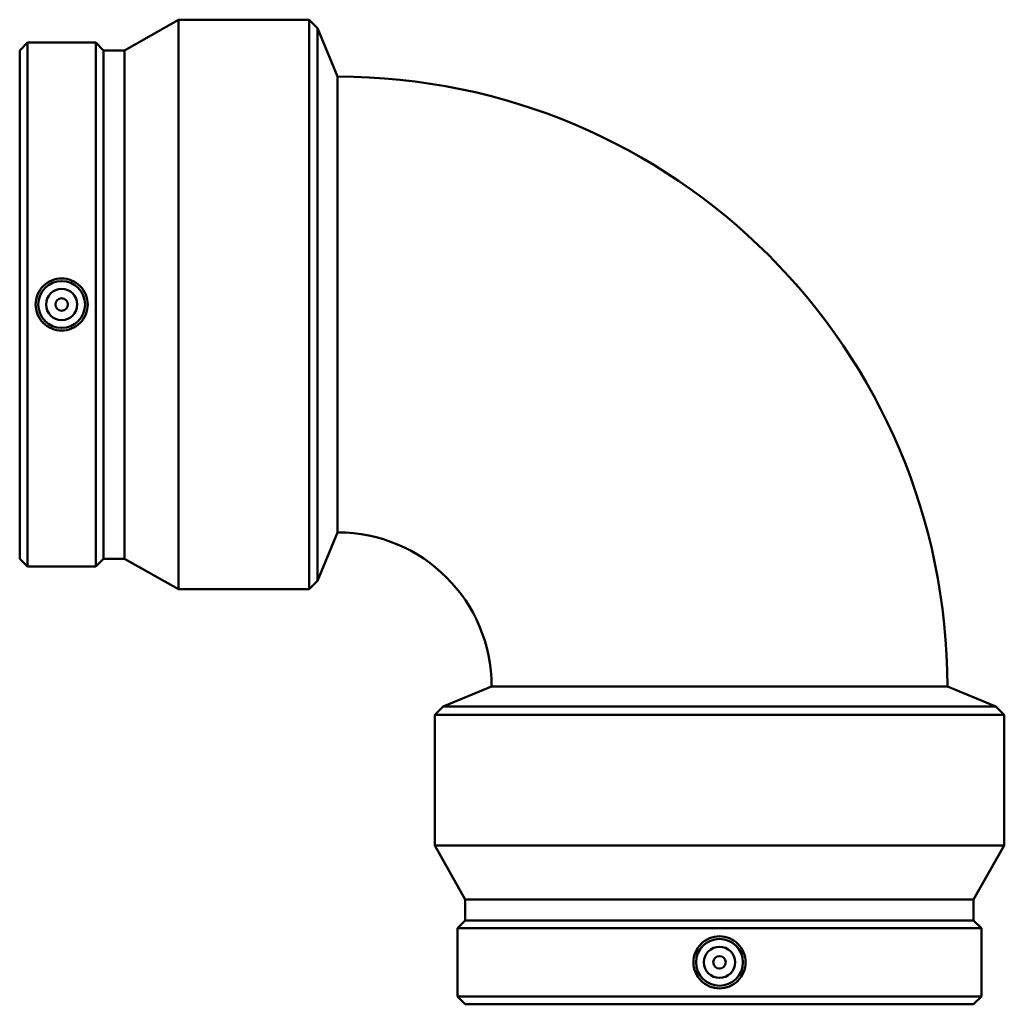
# Model space of a CAD drawing. Header units: millimetres. Extents: x -604 to 1526, y -330 to 1236.
# Tile 4 of 7: x 427 to 744, y -330 to -14. Entities that reach past the tile are written whole.
import ezdxf

# ---------------------------------------------------------------- set-up
doc = ezdxf.new("R2010")
doc.units = ezdxf.units.MM
doc.layers.add('Visible (ISO)', color=7, linetype='Continuous', lineweight=50)

msp = doc.modelspace()

# ---------------------------------------------------------------- linework, layer by layer
at = {"layer": 'Visible (ISO)'}
for p, q in [((461.124, -23.697), (478.411, -13.851)), ((478.411, -196.851), (478.411, -13.851)), ((478.411, -13.851), (520.411, -13.851)), ((520.411, -196.851), (520.411, -13.851)), ((523.091, -16.531), (520.411, -13.851)), ((523.091, -194.171), (523.091, -16.531)), ((529.561, -32.151), (523.091, -16.531)), ((427.411, -23.697), (429.937, -21.171)), ((429.937, -189.531), (429.937, -21.171)), ((429.937, -21.171), (451.856, -21.171)), ((451.856, -189.531), (451.856, -21.171)), ((454.381, -23.697), (451.856, -21.171)), ((427.411, -187.006), (427.411, -23.697)), ((454.381, -187.006), (454.381, -23.697)), ((454.381, -23.697), (461.124, -23.697)), ((461.124, -187.006), (461.124, -23.697)), ((529.561, -32.151), (529.561, -178.551)), ((529.561, -178.551), (523.091, -194.171)), ((427.411, -187.006), (429.937, -189.531)), ((429.937, -189.531), (451.856, -189.531)), ((454.381, -187.006), (451.856, -189.531)), ((454.381, -187.006), (461.124, -187.006)), ((461.124, -187.006), (478.411, -196.851)), ((523.091, -194.171), (520.411, -196.851)), ((478.411, -196.851), (520.411, -196.851)), ((579.031, -228.021), (563.411, -234.491)), ((579.031, -228.021), (725.431, -228.021)), ((725.431, -228.021), (741.051, -234.491)), ((563.411, -234.491), (560.731, -237.171)), ((743.731, -237.171), (560.731, -237.171)), ((560.731, -279.171), (560.731, -237.171)), ((741.051, -234.491), (563.411, -234.491)), ((741.051, -234.491), (743.731, -237.171)), ((743.731, -279.171), (743.731, -237.171)), ((743.731, -279.171), (560.731, -279.171)), ((570.577, -296.459), (560.731, -279.171)), ((733.886, -296.459), (743.731, -279.171)), ((733.886, -296.459), (570.577, -296.459)), ((570.577, -303.201), (570.577, -296.459)), ((733.886, -303.201), (733.886, -296.459)), ((570.577, -303.201), (568.051, -305.727)), ((733.886, -303.201), (570.577, -303.201)), ((733.886, -303.201), (736.411, -305.727)), ((736.411, -305.727), (568.051, -305.727)), ((568.051, -327.646), (568.051, -305.727)), ((736.411, -327.646), (736.411, -305.727)), ((736.411, -327.646), (568.051, -327.646)), ((570.577, -330.171), (568.051, -327.646)), ((733.886, -330.171), (736.411, -327.646)), ((733.886, -330.171), (570.577, -330.171))]:
    msp.add_line(p, q, dxfattribs=at)
for centre, radius in [((440.896, -105.351), 7.5), ((440.896, -105.351), 5), ((440.896, -105.351), 2), ((652.231, -316.686), 7.5), ((652.231, -316.686), 5), ((652.231, -316.686), 2)]:
    msp.add_circle(centre, radius, dxfattribs=at)
for radius in [195.87, 49.47]:
    msp.add_arc((529.561, -228.021), radius, 0, 90, dxfattribs=at)
for points in [[(440.896, -96.955), (441.949, -96.955), (443.072, -97.167), (445.134, -98.028), (446.074, -98.676), (447.555, -100.168), (448.196, -101.111), (449.046, -103.177), (449.255, -104.299), (449.255, -106.403), (449.046, -107.526), (448.196, -109.591), (447.555, -110.534), (446.074, -112.026), (445.134, -112.675), (443.072, -113.535), (441.949, -113.747), (439.843, -113.747), (438.721, -113.535), (436.659, -112.675), (435.719, -112.026), (434.237, -110.534), (433.596, -109.591), (432.746, -107.526), (432.537, -106.403), (432.537, -104.299), (432.746, -103.177), (433.596, -101.111), (434.237, -100.168), (435.719, -98.676), (436.659, -98.028), (438.721, -97.167), (439.843, -96.955), (440.896, -96.955)], [(643.835, -316.686), (643.835, -315.633), (644.048, -314.511), (644.908, -312.449), (645.556, -311.509), (647.048, -310.027), (647.991, -309.386), (650.057, -308.536), (651.179, -308.327), (653.283, -308.327), (654.406, -308.536), (656.471, -309.386), (657.414, -310.027), (658.906, -311.509), (659.555, -312.449), (660.415, -314.511), (660.627, -315.633), (660.627, -317.739), (660.415, -318.862), (659.555, -320.924), (658.906, -321.864), (657.414, -323.345), (656.471, -323.986), (654.406, -324.836), (653.283, -325.045), (651.179, -325.045), (650.057, -324.836), (647.991, -323.986), (647.048, -323.345), (645.556, -321.864), (644.908, -320.924), (644.048, -318.862), (643.835, -317.739), (643.835, -316.686)]]:
    msp.add_open_spline(points, degree=3, knots=[0, 0, 0, 0, 0.3159549, 0.3159549, 0.6319097, 0.6319097, 0.9475458, 0.9475458, 1.2631818, 1.2631818, 1.5788178, 1.5788178, 1.8944538, 1.8944538, 2.2104087, 2.2104087, 2.5263635, 2.5263635, 2.8423184, 2.8423184, 3.1582733, 3.1582733, 3.4739093, 3.4739093, 3.7895453, 3.7895453, 4.1051813, 4.1051813, 4.4208173, 4.4208173, 4.7367722, 4.7367722, 5.0527271, 5.0527271, 5.0527271, 5.0527271], dxfattribs=at)

doc.saveas('drawing.dxf')
